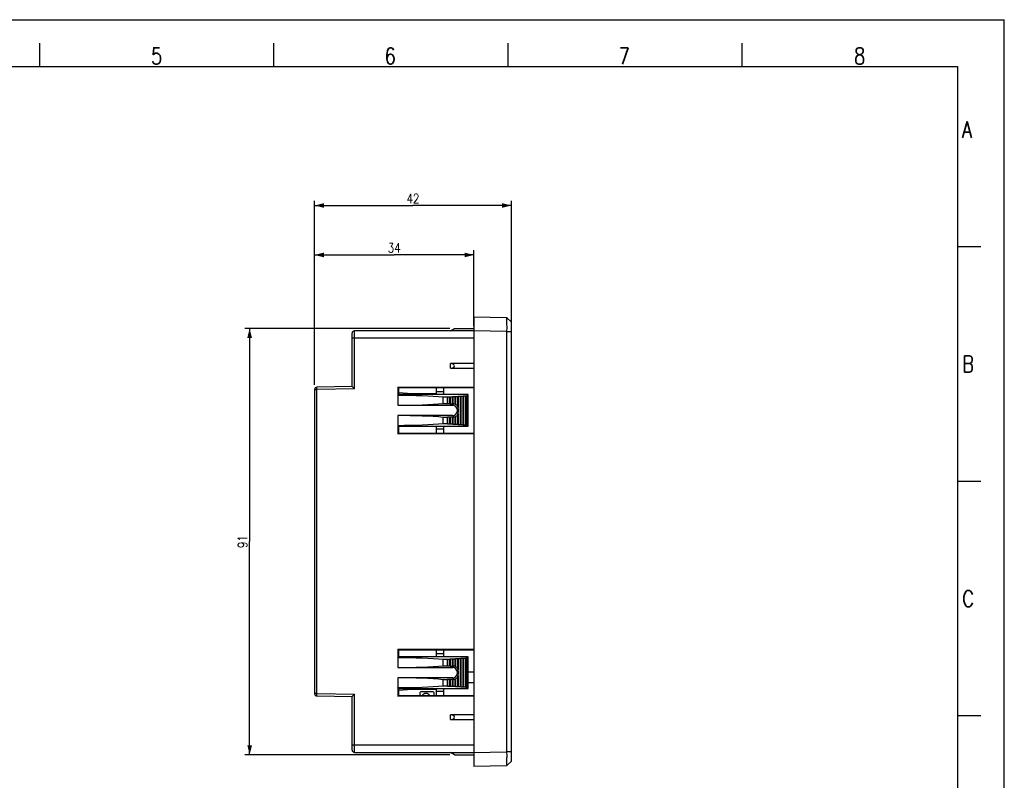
# Model space of a CAD drawing. Header units: millimetres. Extents: x 0 to 420, y 0 to 297.
# Tile 3 of 3: x 210 to 420, y 135 to 297. Entities that reach past the tile are written whole.
import ezdxf

# ---------------------------------------------------------------- set-up
doc = ezdxf.new("R2010")
doc.units = ezdxf.units.MM
doc.header["$LTSCALE"] = 23.1
doc.layers.get('0').update_dxf_attribs({"linetype": 'CONTINUOUS'})
doc.layers.add('_44674', color=7, linetype='CONTINUOUS')
doc.layers.add('_44691', color=7, linetype='CONTINUOUS')
doc.styles.get("Standard").update_dxf_attribs({"font": 'SIMPLEX.SHX', "width": 0.8})
doc.dimstyles.new('DIMSTYLE_1', dxfattribs={"dimtxt": 2, "dimasz": 2, "dimexe": 1, "dimexo": 1, "dimgap": 0.5, "dimtad": 1, "dimdsep": 46, "dimtxsty": 'Standard', "dimblk": '_FILLED', "dimblk1": '_FILLED', "dimblk2": '_FILLED', "dimcen": 0.09, "dimazin": 2, "dimtp": 0.3, "dimtm": 0.3, "dimtfac": 1, "dimtofl": 0, "dimtmove": 0, "dimatfit": 3, "dimldrblk": '_FILLED', "dimfxl": 0, "dimtolj": 1, "dimarcsym": 0})

# ---------------------------------------------------------------- blocks, each defined once
blk = doc.blocks.new('_FILLED')
at = {"color": 0, "linetype": 'ByBlock'}
blk.add_solid([(0, 0), (-1, 0.25), (-1, -0.25)], dxfattribs=at)
blk = doc.blocks.new('*D3')
at = {"color": 8}
for p, q in [((272.76, 219.02), (272.76, 258.33)), ((272.76, 257.33), (293.76, 257.33)), ((314.76, 257.33), (293.76, 257.33)), ((314.76, 231.46), (314.76, 258.33))]:
    blk.add_line(p, q, dxfattribs=at)
at = {"color": 8, "xscale": 2, "yscale": 2, "zscale": 2, "rotation": 180}
blk.add_blockref('_FILLED', (272.76, 257.33), dxfattribs=at)
at = {"color": 8, "xscale": 2, "yscale": 2, "zscale": 2}
blk.add_blockref('_FILLED', (314.76, 257.33), dxfattribs=at)
at = {"color": 8, "insert": (293.76, 259.83), "char_height": 2, "width": 3.2, "attachment_point": 2, "line_spacing_factor": 0.9}
blk.add_mtext('42', dxfattribs=at)
blk = doc.blocks.new('*D4')
at = {"color": 8}
for p, q in [((301.63, 231.07), (257.89, 231.07)), ((258.89, 231.07), (258.89, 185.57)), ((258.89, 140.07), (258.89, 185.57)), ((301.63, 140.07), (257.89, 140.07))]:
    blk.add_line(p, q, dxfattribs=at)
at = {"color": 8, "xscale": 2, "yscale": 2, "zscale": 2}
for p, rotation in [((258.89, 231.07), 90), ((258.89, 140.07), 270)]:
    blk.add_blockref('_FILLED', p, dxfattribs=dict(at, rotation=rotation))
at = {"color": 8, "insert": (256.39, 185.57), "char_height": 2, "width": 3.2, "attachment_point": 2, "rotation": 90, "line_spacing_factor": 0.9}
blk.add_mtext('91', dxfattribs=at)
blk = doc.blocks.new('*D5')
at = {"color": 8}
for p, q in [((272.76, 219.02), (272.76, 247.77)), ((272.76, 246.77), (289.76, 246.77)), ((306.76, 246.77), (289.76, 246.77)), ((306.76, 231.57), (306.76, 247.77))]:
    blk.add_line(p, q, dxfattribs=at)
at = {"color": 8, "xscale": 2, "yscale": 2, "zscale": 2, "rotation": 180}
blk.add_blockref('_FILLED', (272.76, 246.77), dxfattribs=at)
at = {"color": 8, "xscale": 2, "yscale": 2, "zscale": 2}
blk.add_blockref('_FILLED', (306.76, 246.77), dxfattribs=at)
at = {"color": 8, "insert": (289.76, 249.27), "char_height": 2, "width": 3.2, "attachment_point": 2, "line_spacing_factor": 0.9}
blk.add_mtext('34', dxfattribs=at)

msp = doc.modelspace()

# ---------------------------------------------------------------- linework, layer by layer
at = {"color": 7}
for p, q in [((0, 297), (420, 297)), ((420, 0), (420, 297)), ((214, 292), (214, 287)), ((264, 292), (264, 287)), ((314, 292), (314, 287)), ((364, 292), (364, 287)), ((25, 287), (410, 287)), ((410, 287), (410, 10)), ((414.966, 248.538), (409.983, 248.538)), ((306.759, 233.572), (306.759, 137.572)), ((306.759, 233.572), (313.75, 233.45)), ((313.75, 233.45), (313.752, 233.449)), ((313.75, 233.45), (314.759, 232.441)), ((314.759, 232.442), (313.753, 233.449)), ((314.759, 138.703), (314.759, 232.441)), ((280.759, 218.65), (280.759, 230.072)), ((281.259, 218.159), (281.259, 230.572)), ((306.759, 230.572), (281.259, 230.572)), ((301.759, 230.572), (302.625, 231.072)), ((302.625, 231.072), (306.759, 231.072)), ((313.75, 230.451), (306.759, 230.573)), ((313.75, 230.455), (313.75, 140.689)), ((280.759, 229.072), (306.759, 229.072)), ((301.759, 222.572), (301.759, 223.572)), ((306.759, 223.572), (301.759, 223.572)), ((301.759, 222.572), (306.759, 222.572)), ((280.759, 218.65), (273.25, 218.519)), ((280.759, 218.65), (281.259, 218.159)), ((272.759, 218.019), (272.759, 153.125)), ((272.759, 218.019), (273.259, 218.019)), ((273.259, 218.019), (273.25, 218.519)), ((281.259, 218.159), (273.259, 218.019)), ((273.259, 153.125), (273.259, 218.019)), ((290.559, 218.573), (290.559, 214.668)), ((290.657, 218.475), (290.559, 218.573)), ((290.559, 218.573), (306.759, 218.573)), ((290.559, 216.757), (290.657, 216.954)), ((290.657, 218.475), (306.759, 218.482)), ((290.657, 218.475), (290.657, 216.954)), ((305.559, 216.941), (290.657, 216.954)), ((298.759, 217.438), (298.759, 218.479)), ((300.359, 217.572), (298.759, 217.572)), ((298.759, 216.947), (298.759, 217.172)), ((300.359, 216.945), (300.359, 218.479)), ((302.771, 216.477), (302.83, 216.512)), ((302.83, 216.512), (302.83, 214.852)), ((303.328, 216.512), (302.83, 216.512)), ((303.328, 216.512), (303.387, 216.547)), ((303.328, 214.443), (303.328, 216.512)), ((303.387, 216.547), (303.387, 214.209)), ((303.885, 216.547), (303.387, 216.547)), ((303.885, 216.547), (303.944, 216.582)), ((303.885, 210.598), (303.885, 216.547)), ((303.944, 216.582), (303.944, 210.562)), ((304.443, 216.582), (303.944, 216.582)), ((304.443, 216.582), (304.502, 216.617)), ((304.443, 210.562), (304.443, 216.582)), ((304.502, 216.617), (304.502, 210.527)), ((305, 216.617), (304.502, 216.617)), ((305, 216.617), (305.059, 216.652)), ((305, 210.527), (305, 216.617)), ((305.059, 216.652), (305.059, 210.492)), ((305.271, 216.652), (305.059, 216.652)), ((305.271, 216.652), (305.559, 216.941)), ((305.271, 210.492), (305.271, 216.652)), ((305.559, 210.204), (305.559, 216.941)), ((290.559, 214.668), (302.236, 214.668)), ((300.207, 215.055), (300.207, 216.371)), ((301.099, 216.371), (300.207, 216.371)), ((300.207, 215.055), (301.099, 215.055)), ((301.099, 216.371), (301.158, 216.406)), ((301.099, 215.055), (301.099, 216.371)), ((301.099, 215.055), (301.158, 215.02)), ((301.158, 216.406), (301.158, 215.02)), ((301.656, 216.406), (301.158, 216.406)), ((301.158, 215.02), (301.656, 215.02)), ((301.656, 216.406), (301.715, 216.441)), ((301.656, 215.02), (301.656, 216.406)), ((301.715, 214.984), (301.656, 215.02)), ((301.715, 216.441), (301.715, 214.984)), ((302.213, 216.441), (301.715, 216.441)), ((301.715, 214.984), (302.213, 214.984)), ((302.213, 216.441), (302.272, 216.477)), ((302.213, 214.984), (302.213, 216.441)), ((302.272, 214.949), (302.213, 214.984)), ((302.236, 214.668), (302.517, 214.949)), ((302.272, 216.477), (302.272, 214.949)), ((302.771, 216.477), (302.272, 216.477)), ((302.272, 214.949), (302.517, 214.949)), ((302.771, 214.917), (302.771, 216.477)), ((290.559, 212.476), (290.559, 208.572)), ((302.236, 212.476), (290.559, 212.476)), ((302.517, 212.195), (302.236, 212.476)), ((303.441, 213.884), (303.23, 213.674)), ((303.23, 213.471), (303.23, 213.674)), ((303.23, 213.471), (303.441, 213.26)), ((303.328, 210.633), (303.328, 212.701)), ((303.387, 212.936), (303.387, 210.598)), ((303.441, 213.884), (303.441, 213.26)), ((290.657, 210.191), (290.559, 210.387)), ((290.657, 210.191), (305.559, 210.204)), ((300.207, 210.773), (300.207, 212.09)), ((301.099, 212.09), (300.207, 212.09)), ((300.207, 210.773), (301.099, 210.773)), ((301.158, 212.125), (301.099, 212.09)), ((301.099, 210.773), (301.099, 212.09)), ((301.158, 210.738), (301.099, 210.773)), ((301.158, 212.125), (301.158, 210.738)), ((301.656, 212.125), (301.158, 212.125)), ((301.158, 210.738), (301.656, 210.738)), ((301.656, 212.125), (301.715, 212.16)), ((301.656, 210.738), (301.656, 212.125)), ((301.715, 210.703), (301.656, 210.738)), ((301.715, 212.16), (301.715, 210.703)), ((302.213, 212.16), (301.715, 212.16)), ((301.715, 210.703), (302.213, 210.703)), ((302.213, 212.16), (302.272, 212.195)), ((302.213, 210.703), (302.213, 212.16)), ((302.272, 210.668), (302.213, 210.703)), ((302.272, 212.195), (302.272, 210.668)), ((302.517, 212.195), (302.272, 212.195)), ((302.272, 210.668), (302.771, 210.668)), ((302.771, 210.668), (302.771, 212.228)), ((302.83, 210.633), (302.771, 210.668)), ((302.83, 212.293), (302.83, 210.633)), ((302.83, 210.633), (303.328, 210.633)), ((303.387, 210.598), (303.328, 210.633)), ((303.387, 210.598), (303.885, 210.598)), ((303.944, 210.562), (303.885, 210.598)), ((303.944, 210.562), (304.443, 210.562)), ((304.502, 210.527), (304.443, 210.562)), ((304.502, 210.527), (305, 210.527)), ((305.059, 210.492), (305, 210.527)), ((305.059, 210.492), (305.271, 210.492)), ((305.559, 210.204), (305.271, 210.492)), ((290.559, 208.572), (290.657, 208.669)), ((306.759, 208.572), (290.559, 208.572)), ((290.657, 210.191), (290.657, 208.669)), ((306.759, 208.662), (290.657, 208.669)), ((298.759, 208.666), (298.759, 210.198)), ((300.359, 209.572), (298.759, 209.572)), ((300.359, 208.665), (300.359, 210.199)), ((415, 198.378), (410.016, 198.378)), ((290.559, 162.573), (306.759, 162.573)), ((290.657, 162.475), (290.559, 162.573)), ((290.559, 162.573), (290.559, 158.668)), ((290.657, 162.475), (306.759, 162.482)), ((290.657, 162.475), (290.657, 160.954)), ((298.759, 160.947), (298.759, 162.479)), ((300.359, 160.945), (300.359, 162.479)), ((290.559, 160.757), (290.657, 160.954)), ((305.559, 160.941), (290.657, 160.954)), ((300.359, 161.572), (298.759, 161.572)), ((301.099, 160.371), (300.207, 160.371)), ((300.207, 159.055), (300.207, 160.371)), ((301.099, 160.371), (301.158, 160.406)), ((301.099, 159.055), (301.099, 160.371)), ((301.656, 160.406), (301.158, 160.406)), ((301.158, 160.406), (301.158, 159.02)), ((301.656, 160.406), (301.715, 160.441)), ((301.656, 159.02), (301.656, 160.406)), ((302.213, 160.441), (301.715, 160.441)), ((301.715, 160.441), (301.715, 158.984)), ((302.213, 160.441), (302.272, 160.477)), ((302.213, 158.984), (302.213, 160.441)), ((302.771, 160.477), (302.272, 160.477)), ((302.272, 160.477), (302.272, 158.949)), ((302.771, 160.477), (302.83, 160.512)), ((302.771, 158.917), (302.771, 160.477)), ((303.328, 160.512), (302.83, 160.512)), ((302.83, 160.512), (302.83, 158.852)), ((303.328, 160.512), (303.387, 160.547)), ((303.328, 158.443), (303.328, 160.512)), ((303.885, 160.547), (303.387, 160.547)), ((303.387, 160.547), (303.387, 158.209)), ((303.885, 160.547), (303.944, 160.582)), ((303.885, 154.598), (303.885, 160.547)), ((304.443, 160.582), (303.944, 160.582)), ((303.944, 160.582), (303.944, 154.562)), ((304.443, 160.582), (304.502, 160.617)), ((304.443, 154.562), (304.443, 160.582)), ((305, 160.617), (304.502, 160.617)), ((304.502, 160.617), (304.502, 154.527)), ((305, 160.617), (305.059, 160.652)), ((305, 154.527), (305, 160.617)), ((305.271, 160.652), (305.059, 160.652)), ((305.059, 160.652), (305.059, 154.492)), ((305.271, 160.652), (305.559, 160.941)), ((305.271, 154.492), (305.271, 160.652)), ((305.559, 154.204), (305.559, 160.941)), ((290.559, 158.668), (302.236, 158.668)), ((300.207, 159.055), (301.099, 159.055)), ((301.099, 159.055), (301.158, 159.02)), ((301.158, 159.02), (301.656, 159.02)), ((301.715, 158.984), (301.656, 159.02)), ((301.715, 158.984), (302.213, 158.984)), ((302.272, 158.949), (302.213, 158.984)), ((302.236, 158.668), (302.517, 158.949)), ((302.272, 158.949), (302.517, 158.949)), ((303.441, 157.884), (303.23, 157.674)), ((303.23, 157.471), (303.23, 157.674)), ((303.441, 157.884), (303.441, 157.26)), ((306.759, 157.722), (305.559, 157.722)), ((302.236, 156.476), (290.559, 156.476)), ((290.559, 156.476), (290.559, 152.572)), ((301.099, 156.09), (300.207, 156.09)), ((300.207, 154.773), (300.207, 156.09)), ((301.158, 156.125), (301.099, 156.09)), ((301.099, 154.773), (301.099, 156.09)), ((301.656, 156.125), (301.158, 156.125)), ((301.158, 156.125), (301.158, 154.738)), ((301.656, 156.125), (301.715, 156.16)), ((301.656, 154.738), (301.656, 156.125)), ((302.213, 156.16), (301.715, 156.16)), ((301.715, 156.16), (301.715, 154.703)), ((302.213, 156.16), (302.272, 156.195)), ((302.213, 154.703), (302.213, 156.16)), ((302.517, 156.195), (302.236, 156.476)), ((302.517, 156.195), (302.272, 156.195)), ((302.272, 156.195), (302.272, 154.668)), ((302.771, 154.668), (302.771, 156.228)), ((302.83, 156.293), (302.83, 154.633)), ((303.23, 157.471), (303.441, 157.26)), ((303.328, 154.633), (303.328, 156.701)), ((303.387, 156.936), (303.387, 154.598)), ((290.657, 154.191), (290.559, 154.387)), ((290.657, 154.191), (305.559, 154.204)), ((290.657, 154.191), (290.657, 152.669)), ((298.759, 153.984), (298.759, 154.198)), ((298.759, 152.666), (298.759, 153.706)), ((300.359, 153.572), (298.759, 153.572)), ((300.207, 154.773), (301.099, 154.773)), ((300.359, 152.665), (300.359, 154.199)), ((301.158, 154.738), (301.099, 154.773)), ((301.158, 154.738), (301.656, 154.738)), ((301.715, 154.703), (301.656, 154.738)), ((301.715, 154.703), (302.213, 154.703)), ((302.272, 154.668), (302.213, 154.703)), ((302.272, 154.668), (302.771, 154.668)), ((302.83, 154.633), (302.771, 154.668)), ((302.83, 154.633), (303.328, 154.633)), ((303.387, 154.598), (303.328, 154.633)), ((303.387, 154.598), (303.885, 154.598)), ((303.944, 154.562), (303.885, 154.598)), ((303.944, 154.562), (304.443, 154.562)), ((304.502, 154.527), (304.443, 154.562)), ((304.502, 154.527), (305, 154.527)), ((305.059, 154.492), (305, 154.527)), ((305.059, 154.492), (305.271, 154.492)), ((305.271, 154.492), (305.559, 154.204)), ((306.759, 155.422), (305.559, 155.422)), ((273.259, 153.125), (272.759, 153.125)), ((273.25, 152.625), (273.259, 153.125)), ((273.25, 152.625), (280.759, 152.494)), ((273.259, 153.125), (281.259, 152.986)), ((280.759, 141.072), (280.759, 152.494)), ((281.259, 140.572), (281.259, 152.986)), ((290.559, 152.572), (290.657, 152.669)), ((306.759, 152.572), (290.559, 152.572)), ((306.759, 152.662), (290.657, 152.669)), ((306.759, 148.572), (301.759, 148.572)), ((301.759, 147.572), (301.759, 148.572)), ((301.759, 147.572), (306.759, 147.572)), ((415, 148.378), (410.016, 148.378)), ((306.759, 142.072), (280.759, 142.072)), ((281.259, 140.572), (306.759, 140.572)), ((302.625, 140.072), (301.759, 140.572)), ((302.625, 140.072), (306.759, 140.072)), ((306.759, 140.572), (313.75, 140.694)), ((313.75, 137.694), (306.759, 137.572)), ((314.759, 138.703), (313.75, 137.694)), ((313.752, 137.696), (313.75, 137.694)), ((313.753, 137.696), (314.759, 138.703))]:
    msp.add_line(p, q, dxfattribs=at)
for centre, start, end in [((281.259, 230.072), 90, 180), ((273.259, 218.019), 91, 180), ((273.259, 153.125), 180, 269), ((281.259, 141.072), 180, 270)]:
    msp.add_arc(centre, 0.5, start, end, dxfattribs=at)
for centre, major_axis, ratio, start_param, end_param in [((301.759, 223.072), (0.866, 0), 0.5773503, 4.712389, 7.8539816), ((290.559, 215.233), (14.5, 0), 0.1051042, 0.8428249, 1.5707963), ((290.559, 216.192), (14.5, 0), 0.1051042, -1.5707963, -0.8428249), ((302.225, 213.663), (0.715, 0.715), 0.9891328, -0.779935, 0.779935), ((302.506, 213.944), (0.715, 0.715), 0.9891328, 0.5242194, 0.779935), ((302.605, 214.043), (-0.299, 1.058), 0.5240199, -0.8601287, -0.7616149), ((302.471, 213.909), (0.715, 0.715), 0.9891328, -0.2303996, 0.4257056), ((302.791, 214.229), (-0.299, 1.058), 0.5240199, -1.7367774, -1.5162339), ((290.559, 210.952), (14.5, 0), 0.1051042, 0.8428249, 1.5707963), ((302.225, 213.482), (0.715, -0.715), 0.9891328, -0.779935, 0.779935), ((302.471, 213.236), (0.715, -0.715), 0.9891328, -0.4257056, 0.2303996), ((302.791, 212.916), (0.299, 1.058), 0.5240199, -1.6253588, -1.4048152), ((302.435, 213.873), (0.715, 0.715), 0.9891328, -0.779935, -0.4509431), ((302.435, 213.271), (0.715, -0.715), 0.9891328, 0.4509431, 0.779935), ((290.559, 211.911), (14.5, 0), 0.1051042, -1.5707963, -0.8428249), ((302.506, 213.201), (0.715, -0.715), 0.9891328, -0.779935, -0.5242194), ((302.605, 213.102), (0.299, 1.058), 0.5240199, -2.3799778, -2.2814639), ((290.559, 159.233), (14.5, 0), 0.1051042, 0.8428249, 1.5707963), ((290.559, 160.192), (14.5, 0), 0.1051042, -1.5707963, -0.8428249), ((302.225, 157.663), (0.715, 0.715), 0.9891328, -0.779935, 0.779935), ((302.506, 157.944), (0.715, 0.715), 0.9891328, 0.5242194, 0.779935), ((302.605, 158.043), (-0.299, 1.058), 0.5240199, -0.8601287, -0.7616149), ((302.471, 157.909), (0.715, 0.715), 0.9891328, -0.2303996, 0.4257056), ((302.791, 158.229), (-0.299, 1.058), 0.5240199, -1.7367774, -1.5162339), ((302.435, 157.873), (0.715, 0.715), 0.9891328, -0.779935, -0.4509431), ((290.559, 154.952), (14.5, 0), 0.1051042, 0.8428249, 1.5707963), ((302.225, 157.482), (0.715, -0.715), 0.9891328, -0.779935, 0.779935), ((302.506, 157.201), (0.715, -0.715), 0.9891328, -0.779935, -0.5242194), ((302.605, 157.102), (0.299, 1.058), 0.5240199, -2.3799778, -2.2814639), ((302.471, 157.236), (0.715, -0.715), 0.9891328, -0.4257056, 0.2303996), ((302.791, 156.916), (0.299, 1.058), 0.5240199, -1.6253588, -1.4048152), ((302.435, 157.271), (0.715, -0.715), 0.9891328, 0.4509431, 0.779935), ((290.559, 155.911), (14.5, 0), 0.1051042, -1.5707963, -0.8428249), ((301.759, 148.072), (0.866, 0), 0.5773503, -1.5707963, 1.5707963)]:
    msp.add_ellipse(centre, major_axis=major_axis, ratio=ratio, start_param=start_param, end_param=end_param, dxfattribs=at)
for points, knots in [([(313.753, 233.449), (313.755, 233.447), (313.758, 233.439), (313.762, 233.414), (313.763, 233.366), (313.763, 233.29), (313.761, 233.186), (313.759, 233.057), (313.756, 232.905), (313.755, 232.729), (313.754, 232.455), (313.757, 232.068), (313.763, 231.564), (313.764, 231.018), (313.757, 230.642), (313.75, 230.451)], [0, 0, 0, 0, 0.0029418, 0.0079947, 0.024799, 0.0505841, 0.0851606, 0.1281827, 0.1792786, 0.2379687, 0.3037134, 0.4539058, 0.6242377, 0.8086705, 1, 1, 1, 1]), ([(281.259, 152.986), (281.203, 152.931), (281.072, 152.803), (280.906, 152.639), (280.795, 152.53), (280.759, 152.494)], [0, 0, 0, 0, 0.3347762, 0.7828438, 1, 1, 1, 1]), ([(313.75, 140.694), (313.757, 140.503), (313.764, 140.127), (313.763, 139.581), (313.757, 139.076), (313.754, 138.69), (313.755, 138.415), (313.756, 138.24), (313.759, 138.087), (313.761, 137.958), (313.763, 137.855), (313.763, 137.778), (313.762, 137.73), (313.758, 137.706), (313.755, 137.698), (313.753, 137.696)], [0, 0, 0, 0, 0.1913299, 0.3757643, 0.5460935, 0.6962825, 0.7620276, 0.8207194, 0.8718166, 0.914838, 0.9494128, 0.9751967, 0.9920023, 0.9970566, 1, 1, 1, 1])]:
    msp.add_open_spline(points, degree=3, knots=knots, dxfattribs=at)
for points in [[(313.75, 230.455), (314.087, 230.461), (314.423, 230.458), (314.759, 230.46)], [(314.759, 140.685), (314.423, 140.686), (314.087, 140.684), (313.75, 140.689)]]:
    msp.add_open_spline(points, degree=3, dxfattribs=at)
at = {"layer": '_44674', "color": 7}
for p, q in [((290.657, 217.375), (293.589, 217.172)), ((293.589, 217.172), (298.759, 217.172)), ((298.759, 217.172), (298.759, 217.438))]:
    msp.add_line(p, q, dxfattribs=at)
at = {"layer": '_44691', "color": 7}
for p, q in [((293.589, 153.972), (290.657, 153.77)), ((298.759, 153.972), (293.589, 153.972)), ((298.048, 153.472), (295.47, 153.472)), ((298.759, 153.706), (298.759, 153.972)), ((295.259, 153.261), (295.259, 152.667)), ((298.259, 152.666), (298.259, 153.261))]:
    msp.add_line(p, q, dxfattribs=at)
for centre, radius, start, end in [((295.47, 153.261), 0.211, 90, 180), ((298.048, 153.261), 0.211, 0, 90), ((296.535, 152.198), 0.951, 29.5064, 150.44415)]:
    msp.add_arc(centre, radius, start, end, dxfattribs=at)

# ---------------------------------------------------------------- texts
at = {"color": 8, "char_height": 3.5, "width": 2.8, "attachment_point": 1, "line_spacing_factor": 0.9}
for s, insert in [('5', (237.837, 291)), ('6', (287.686, 291)), ('7', (337.671, 291)), ('8', (387.924, 291)), ('A', (410.983, 275.292)), ('B', (411, 225.254)), ('C', (411.016, 175.132))]:
    msp.add_mtext(s, dxfattribs=dict(at, insert=insert))

# ---------------------------------------------------------------- dimensions: what is measured, and where the dimension line sits
at = {"color": 8}
for base, p1, p2, angle, picture, middle in [((272.759, 257.334), (314.759, 230.46), (272.759, 218.019), 180, '*D3', (293.759, 257.334)), ((258.892, 140.072), (302.625, 231.072), (302.625, 140.072), 270, '*D4', (258.892, 185.372))]:
    dim = msp.add_linear_dim(base=base, p1=p1, p2=p2, angle=angle, dimstyle='DIMSTYLE_1', dxfattribs=at)
    dim.commit()
    dim.dimension.update_dxf_attribs({"geometry": picture, "text_midpoint": middle, "dimtype": 160})
dim = msp.add_linear_dim(base=(306.759, 246.773), p1=(272.759, 218.019), p2=(306.759, 230.573), dimstyle='DIMSTYLE_1', dxfattribs=at)
dim.commit()
dim.dimension.update_dxf_attribs({"geometry": '*D5', "text_midpoint": (289.809, 246.773), "dimtype": 160})

doc.saveas('drawing.dxf')
